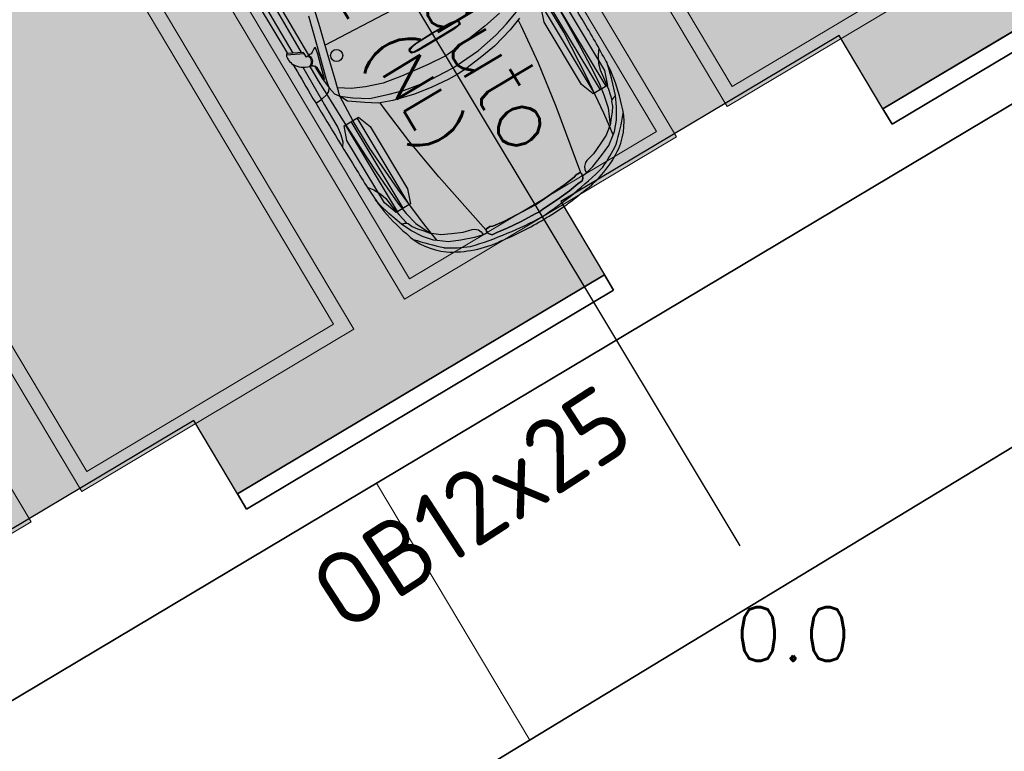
# Model space of a CAD drawing. Header units: metres. Extents: x 127444 to 127966, y 464485 to 464708.
# Tile 4 of 256: x 127925 to 127932, y 464622 to 464627. Entities that reach past the tile are written whole.
import ezdxf
from ezdxf.enums import TextEntityAlignment as Align

# ---------------------------------------------------------------- set-up
doc = ezdxf.new("R2010")
doc.units = ezdxf.units.M
doc.linetypes.add('VH-OPSLUITBAND_120X250', pattern=[26, 16, -4, 2, -4])
doc.layers.get('0').update_dxf_attribs({"lineweight": 25})
doc.layers.get('Defpoints').update_dxf_attribs({"color": 181, "lineweight": 25})
doc.layers.add('1Rijcurven', color=7, linetype='Continuous')
for name, color, linetype, lineweight in [('B-WE-VH-VERHARDING_BETONSTRAATSTEEN-A-200', 8, 'Continuous', 9), ('N-WE-GW-TALUD-G', 90, 'Continuous', 35), ('N-WE-GW-TALUDARCERING_LANG-G', 90, 'Continuous', 18), ('N-WE-VH-KANTOPSLUITING_OPSLUITBAND_120X250-G', 150, 'VH-OPSLUITBAND_120X250', 35), ('N-WE-VW-MARKERING-V', 7, 'Continuous', 18), ('X-XX-AL-T25', 7, 'Continuous', 25)]:
    doc.layers.add(name, color=color, linetype=linetype, lineweight=lineweight)
doc.styles.add('NLCS-ISO', font='NLCS-ISO.ttf')
doc.styles.add('TSText', font='Simplex.shx')

# ---------------------------------------------------------------- blocks, each defined once
blk = doc.blocks.new('*U198')
at = {"layer": '1Rijcurven', "color": 254, "linetype": 'Continuous', "ltscale": 0.3048, "transparency": 33554687}
for p, q in [((-2.64, 3.011), (-2.511, 2.914)), ((-2.511, 2.914), (-2.348, 2.827)), ((-2.159, 2.971), (-2.301, 3)), ((-1.891, 2.899), (-2.159, 2.971)), ((-1.539, 2.782), (-1.891, 2.899)), ((-4.282, 2.711), (-3.479, 2.689)), ((-3.479, 2.689), (-2.854, 2.667)), ((-2.854, 2.667), (-2.37, 2.638)), ((-2.37, 2.638), (-1.983, 2.609)), ((-2.348, 2.827), (-2.206, 2.783)), ((-2.206, 2.783), (-1.968, 2.754)), ((-1.968, 2.754), (-1.745, 2.718)), ((-1.745, 2.718), (-1.499, 2.664)), ((-1.312, 2.673), (-1.539, 2.782)), ((-1.539, 2.782), (-1.518, 2.701)), ((-1.518, 2.701), (-1.499, 2.664)), ((-1.499, 2.664), (-1.475, 2.641)), ((-1.475, 2.641), (-1.375, 2.603)), ((-1.063, 2.519), (-1.312, 2.673)), ((-3.345, 2.518), (-4.058, 2.518)), ((-2.241, 2.446), (-3.345, 2.518)), ((-1.336, 2.357), (-2.241, 2.446)), ((-1.983, 2.609), (-1.693, 2.566)), ((-1.693, 2.566), (-1.388, 2.5)), ((-1.388, 2.5), (-1.039, 2.337)), ((-1.375, 2.603), (-1.265, 2.529)), ((-1.265, 2.529), (-1.174, 2.445)), ((-1.174, 2.445), (-1.039, 2.337)), ((-0.867, 2.351), (-1.063, 2.519)), ((-1.024, 2.315), (-1.336, 2.357)), ((-1.039, 2.337), (-1.02, 2.309)), ((-0.819, 2.286), (-1.024, 2.315)), ((-1.02, 2.309), (-0.891, 2.146)), ((-0.819, 2.286), (-0.867, 2.351)), ((-0.666, 2.085), (-0.819, 2.286)), ((-0.891, 2.146), (-0.786, 1.931)), ((-0.556, 1.828), (-0.666, 2.085)), ((-4.164, 1.523), (-4.309, 1.948)), ((-4.119, 1.833), (-4.001, 1.523)), ((-3.937, 1.78), (-4.102, 1.79)), ((-3.047, 1.683), (-3.937, 1.78)), ((-0.786, 1.931), (-0.68, 1.693)), ((-0.45, 1.534), (-0.556, 1.828)), ((-2.012, 1.523), (-3.047, 1.683)), ((-0.68, 1.693), (-0.628, 1.487)), ((-4.446, 1.514), (-4.364, 1.081)), ((-4.064, 1.187), (-4.164, 1.523)), ((-4.001, 1.523), (-3.873, 1.036)), ((-0.464, 1.232), (-2.012, 1.523)), ((-0.628, 1.487), (-0.604, 1.441)), ((-0.604, 1.441), (-0.546, 1.375)), ((-0.546, 1.375), (-0.484, 1.347)), ((-0.484, 1.347), (-0.441, 1.342)), ((-0.402, 1.342), (-0.45, 1.534)), ((-0.441, 1.342), (-0.402, 1.342)), ((-0.386, 1.229), (-0.402, 1.342)), ((-3.973, 0.682), (-4.064, 1.187)), ((-0.476, 1.209), (-0.482, 1.121)), ((-0.482, 1.121), (-0.476, 1.209)), ((-0.482, 1.121), (-0.458, 1.058)), ((-0.458, 1.058), (-0.482, 1.121)), ((-0.464, 1.232), (-0.476, 1.209)), ((-0.476, 1.209), (-0.464, 1.232)), ((-0.434, 1.238), (-0.464, 1.232)), ((-0.464, 1.232), (-0.434, 1.238)), ((-0.398, 1.232), (-0.434, 1.238)), ((-0.434, 1.238), (-0.398, 1.232)), ((-0.368, 1.226), (-0.398, 1.232)), ((-0.398, 1.232), (-0.368, 1.226)), ((-0.333, 1.203), (-0.368, 1.226)), ((-0.368, 1.226), (-0.333, 1.203)), ((-0.297, 1.168), (-0.333, 1.203)), ((-0.333, 1.203), (-0.297, 1.168)), ((-0.285, 1.052), (-0.297, 1.168)), ((-0.297, 1.168), (-0.285, 1.052)), ((-4.364, 1.081), (-4.282, 0.443)), ((-3.873, 1.036), (-3.81, 0.629)), ((-0.458, 1.058), (-0.422, 0.796)), ((-0.422, 0.796), (-0.458, 1.058)), ((-0.249, 0.808), (-0.285, 1.052)), ((-0.285, 1.052), (-0.249, 0.808)), ((-3.946, 0.222), (-3.973, 0.682)), ((-0.422, 0.796), (-0.375, 0)), ((-0.375, 0), (-0.422, 0.796)), ((-0.219, 0.482), (-0.249, 0.808)), ((-0.249, 0.808), (-0.219, 0.482)), ((-4.845, 0), (-4.829, 0.442)), ((-4.829, 0.442), (-4.8, 0.613)), ((-4.819, 0.417), (-4.794, 0.56)), ((-4.8, 0.613), (-4.775, 0.641)), ((-4.794, 0.56), (-4.768, 0.619)), ((-4.775, 0.641), (-4.746, 0.644)), ((-4.768, 0.619), (-4.746, 0.625)), ((-4.746, 0.644), (-4.717, 0.641)), ((-4.746, 0.625), (-4.727, 0.622)), ((-4.727, 0.622), (-4.705, 0.61)), ((-4.717, 0.641), (-4.689, 0.632)), ((-4.705, 0.61), (-4.685, 0.582)), ((-4.689, 0.632), (-4.673, 0.566)), ((-4.685, 0.582), (-4.682, 0.352)), ((-4.673, 0.566), (-4.663, 0.461)), ((-4.663, 0.461), (-4.657, 0)), ((-4.282, 0.443), (-4.247, 0)), ((-3.81, 0.629), (-3.764, 0.23)), ((-0.202, 0.093), (-0.219, 0.482)), ((-0.219, 0.482), (-0.202, 0.093)), ((-4.832, 0), (-4.819, 0.417)), ((-4.682, 0.352), (-4.679, 0)), ((-3.929, 0), (-3.946, 0.222)), ((-3.764, 0.23), (-3.755, 0)), ((-4.829, -0.442), (-4.845, 0)), ((-4.819, -0.417), (-4.832, 0)), ((-4.679, 0), (-4.682, -0.352)), ((-4.657, 0), (-4.663, -0.461)), ((-4.247, 0), (-4.282, -0.443)), ((-3.946, -0.222), (-3.929, 0)), ((-3.755, 0), (-3.764, -0.23)), ((-0.375, 0), (-0.422, -0.796)), ((-0.422, -0.796), (-0.375, 0)), ((-0.196, 0), (-0.202, 0.093)), ((-0.202, 0.093), (-0.196, 0)), ((-0.202, -0.093), (-0.196, 0)), ((-0.196, 0), (-0.202, -0.093)), ((-0.219, -0.482), (-0.202, -0.093)), ((-0.202, -0.093), (-0.219, -0.482)), ((-4.794, -0.56), (-4.819, -0.417)), ((-4.682, -0.352), (-4.685, -0.582)), ((-3.973, -0.682), (-3.946, -0.222)), ((-3.764, -0.23), (-3.81, -0.629)), ((-5.836, -2.172), (-5.736, -0.508)), ((-4.8, -0.613), (-4.829, -0.442)), ((-4.775, -0.641), (-4.8, -0.613)), ((-4.768, -0.619), (-4.794, -0.56)), ((-4.746, -0.644), (-4.775, -0.641)), ((-4.746, -0.625), (-4.768, -0.619)), ((-4.727, -0.622), (-4.746, -0.625)), ((-4.717, -0.641), (-4.746, -0.644)), ((-4.705, -0.61), (-4.727, -0.622)), ((-4.689, -0.632), (-4.717, -0.641)), ((-4.685, -0.582), (-4.705, -0.61)), ((-4.673, -0.566), (-4.689, -0.632)), ((-4.663, -0.461), (-4.673, -0.566)), ((-4.282, -0.443), (-4.364, -1.081)), ((-3.81, -0.629), (-3.873, -1.036)), ((-0.249, -0.808), (-0.219, -0.482)), ((-0.219, -0.482), (-0.249, -0.808)), ((-4.064, -1.187), (-3.973, -0.682)), ((-0.422, -0.796), (-0.458, -1.058)), ((-0.458, -1.058), (-0.422, -0.796)), ((-0.285, -1.052), (-0.249, -0.808)), ((-0.249, -0.808), (-0.285, -1.052)), ((-4.364, -1.081), (-4.446, -1.514)), ((-3.873, -1.036), (-4.001, -1.523)), ((-0.458, -1.058), (-0.482, -1.121)), ((-0.482, -1.121), (-0.458, -1.058)), ((-0.297, -1.168), (-0.285, -1.052)), ((-0.285, -1.052), (-0.297, -1.168)), ((-4.164, -1.523), (-4.064, -1.187)), ((-0.464, -1.232), (-2.012, -1.523)), ((-0.482, -1.121), (-0.476, -1.209)), ((-0.476, -1.209), (-0.482, -1.121)), ((-0.476, -1.209), (-0.464, -1.232)), ((-0.464, -1.232), (-0.476, -1.209)), ((-0.464, -1.232), (-0.434, -1.238)), ((-0.434, -1.238), (-0.464, -1.232)), ((-0.434, -1.238), (-0.398, -1.232)), ((-0.398, -1.232), (-0.434, -1.238)), ((-0.386, -1.229), (-0.402, -1.342)), ((-0.398, -1.232), (-0.368, -1.226)), ((-0.368, -1.226), (-0.398, -1.232)), ((-0.368, -1.226), (-0.333, -1.203)), ((-0.333, -1.203), (-0.368, -1.226)), ((-0.333, -1.203), (-0.297, -1.168)), ((-0.297, -1.168), (-0.333, -1.203)), ((-4.446, -1.514), (-4.573, -1.895)), ((-4.309, -1.948), (-4.164, -1.523)), ((-4.001, -1.523), (-4.119, -1.833)), ((-2.012, -1.523), (-3.047, -1.683)), ((-0.68, -1.693), (-0.628, -1.487)), ((-0.628, -1.487), (-0.604, -1.441)), ((-0.604, -1.441), (-0.546, -1.375)), ((-0.45, -1.534), (-0.556, -1.828)), ((-0.546, -1.375), (-0.484, -1.347)), ((-0.484, -1.347), (-0.441, -1.342)), ((-0.402, -1.342), (-0.45, -1.534)), ((-0.441, -1.342), (-0.402, -1.342)), ((-3.047, -1.683), (-3.937, -1.78)), ((-0.786, -1.931), (-0.68, -1.693)), ((-6.243, -2.074), (-6.83, -1.931)), ((-4.573, -1.895), (-4.709, -2.187)), ((-4.509, -2.258), (-4.309, -1.948)), ((-4.119, -1.833), (-4.282, -2.081)), ((-3.937, -1.78), (-4.102, -1.79)), ((-0.891, -2.146), (-0.786, -1.931)), ((-0.556, -1.828), (-0.666, -2.085)), ((-5.884, -2.349), (-6.572, -2.166)), ((-5.667, -2.229), (-6.243, -2.074)), ((-4.709, -2.187), (-4.872, -2.435)), ((-4.282, -2.081), (-4.509, -2.4)), ((-1.02, -2.309), (-0.891, -2.146)), ((-0.666, -2.085), (-0.819, -2.286)), ((-5.903, -2.399), (-5.907, -2.419)), ((-5.874, -2.399), (-5.903, -2.399)), ((-5.155, -2.555), (-5.884, -2.349)), ((-5.748, -2.427), (-5.874, -2.399)), ((-5.062, -2.384), (-5.667, -2.229)), ((-4.692, -2.487), (-5.062, -2.384)), ((-4.692, -2.487), (-4.509, -2.258)), ((-4.509, -2.4), (-4.692, -2.487)), ((-1.336, -2.357), (-2.241, -2.446)), ((-1.388, -2.5), (-1.039, -2.337)), ((-1.024, -2.315), (-1.336, -2.357)), ((-1.174, -2.445), (-1.039, -2.337)), ((-0.867, -2.351), (-1.063, -2.519)), ((-1.039, -2.337), (-1.02, -2.309)), ((-0.819, -2.286), (-1.024, -2.315)), ((-0.819, -2.286), (-0.867, -2.351)), ((-5.826, -2.612), (-8.778, -2.585)), ((-5.907, -2.419), (-5.891, -2.439)), ((-5.891, -2.439), (-5.846, -2.511)), ((-5.846, -2.511), (-5.829, -2.551)), ((-5.829, -2.551), (-5.829, -2.575)), ((-5.829, -2.575), (-5.826, -2.612)), ((-5.826, -2.612), (-5.78, -2.599)), ((-5.826, -2.612), (-5.817, -2.679)), ((-5.813, -2.623), (-5.825, -2.624)), ((-5.78, -2.619), (-5.813, -2.623)), ((-5.78, -2.599), (-5.744, -2.595)), ((-5.744, -2.611), (-5.78, -2.619)), ((-5.187, -2.587), (-5.748, -2.427)), ((-5.744, -2.595), (-5.699, -2.599)), ((-5.711, -2.619), (-5.744, -2.611)), ((-5.67, -2.635), (-5.711, -2.619)), ((-5.699, -2.599), (-5.674, -2.607)), ((-5.674, -2.607), (-5.613, -2.663)), ((-5.592, -2.679), (-5.564, -2.627)), ((-5.564, -2.627), (-5.543, -2.607)), ((-5.563, -2.626), (-5.411, -2.626)), ((-5.543, -2.607), (-5.498, -2.599)), ((-5.498, -2.599), (-5.257, -2.599)), ((-5.411, -2.626), (-5.217, -2.622)), ((-5.257, -2.599), (-5.208, -2.595)), ((-5.217, -2.622), (-4.974, -2.595)), ((-5.208, -2.595), (-5.187, -2.587)), ((-4.974, -2.595), (-5.155, -2.555)), ((-4.974, -2.595), (-4.795, -2.566)), ((-4.907, -2.646), (-4.974, -2.595)), ((-4.795, -2.566), (-4.692, -2.487)), ((-4.44, -2.502), (-4.692, -2.487)), ((-4.058, -2.518), (-4.44, -2.502)), ((-3.345, -2.518), (-4.058, -2.518)), ((-2.241, -2.446), (-3.345, -2.518)), ((-2.37, -2.638), (-1.983, -2.609)), ((-1.983, -2.609), (-1.693, -2.566)), ((-1.693, -2.566), (-1.388, -2.5)), ((-1.475, -2.641), (-1.375, -2.603)), ((-1.375, -2.603), (-1.265, -2.529)), ((-1.063, -2.519), (-1.312, -2.673)), ((-1.265, -2.529), (-1.174, -2.445)), ((-7.222, -2.711), (-5.966, -2.729)), ((-5.944, -2.687), (-6.103, -3)), ((-6.093, -3.035), (-5.911, -2.679)), ((-5.911, -2.679), (-5.944, -2.687)), ((-5.817, -2.679), (-5.911, -2.679)), ((-5.625, -2.675), (-5.67, -2.635)), ((-5.6, -2.723), (-5.625, -2.675)), ((-5.613, -2.663), (-5.592, -2.679)), ((-5.6, -2.723), (-5.592, -2.679)), ((-5.598, -2.722), (-5.228, -2.726)), ((-5.228, -2.726), (-4.87, -2.718)), ((-4.87, -2.718), (-4.907, -2.646)), ((-4.87, -2.718), (-4.282, -2.711)), ((-4.84, -2.878), (-4.87, -2.718)), ((-4.282, -2.711), (-3.479, -2.689)), ((-3.479, -2.689), (-2.854, -2.667)), ((-2.854, -2.667), (-2.37, -2.638)), ((-2.511, -2.914), (-2.348, -2.827)), ((-2.348, -2.827), (-2.206, -2.783)), ((-2.206, -2.783), (-1.968, -2.754)), ((-1.968, -2.754), (-1.745, -2.718)), ((-1.539, -2.782), (-1.891, -2.899)), ((-1.745, -2.718), (-1.499, -2.664)), ((-1.312, -2.673), (-1.539, -2.782)), ((-1.539, -2.782), (-1.518, -2.701)), ((-1.518, -2.701), (-1.499, -2.664)), ((-1.499, -2.664), (-1.475, -2.641)), ((-7.25, -2.883), (-6.048, -2.892)), ((-5.666, -2.864), (-4.84, -2.878)), ((-4.84, -2.878), (-4.699, -2.879)), ((-4.833, -3.03), (-4.84, -2.878)), ((-4.699, -2.879), (-4.394, -2.885)), ((-4.394, -2.885), (-4.111, -2.885)), ((-4.111, -2.885), (-3.94, -2.914)), ((-3.94, -2.914), (-3.784, -2.957)), ((-3.784, -2.957), (-3.687, -3.023)), ((-2.64, -3.011), (-2.511, -2.914)), ((-2.159, -2.971), (-2.301, -3)), ((-1.891, -2.899), (-2.159, -2.971))]:
    blk.add_line(p, q, dxfattribs=at)
at = {"layer": '1Rijcurven', "color": 254, "linetype": 'Continuous', "ltscale": 0.3048, "transparency": 33554687, "flags": 128}
blk.add_lwpolyline([(-8.597, -3), (-6.103, -3, -0.0059), (-6.103, -3.002, 0.006681), (-6.106, -3.007, 0.086242), (-6.108, -3.011, 0.000106), (-6.108, -3.011, 0.00038), (-6.108, -3.013, -0.000008), (-6.108, -3.013, 0.000098), (-6.108, -3.014, -0.000053), (-6.108, -3.015, 0.000367), (-6.108, -3.015, -0.000099), (-6.108, -3.016, 0.000488), (-6.108, -3.016, 0.019116), (-6.107, -3.019, 0.049086), (-6.107, -3.021, 0.000042), (-6.107, -3.021, 0.000827), (-6.106, -3.022), (-6.105, -3.024), (-6.105, -3.024), (-6.105, -3.024), (-6.105, -3.024), (-6.104, -3.025, -0.00079), (-6.104, -3.025, 0.001122), (-6.104, -3.025, 0.00867), (-6.101, -3.028, 0), (-6.101, -3.028, 0.091006), (-6.093, -3.035), (-6.06, -3.049, -1), (-6.06, -3.049, 0.250979), (-6.053, -3.051, 0.0603), (-5.964, -3.055, 0.089605), (-5.826, -3.018, -0.000328), (-5.078, -3.027, 0.00399), (-3.145, -3.016, 0.020498), (-2.081, -2.977, 0.045444), (-1.303, -2.795, 0.168335), (-0.493, -2.239, 0.121029), (-0.079, -1.072, 0.039871), (0, 0, 0.039871), (-0.079, 1.072, 0.121029), (-0.493, 2.239, 0.168335), (-1.303, 2.795, 0.045444), (-2.081, 2.977, 0.020498), (-3.145, 3.016, 0.00399), (-5.078, 3.027, -0.000328)], format="xyb", dxfattribs=at)
at = {"layer": '1Rijcurven', "color": 254, "linetype": 'Continuous', "ltscale": 0.3048, "transparency": 33554687}
blk.add_circle((-5.503, -2.084), 0.135, dxfattribs=at)
for centre, radius, start, end in [((-5.375, -2.219), 6.528, 43.0418, 49.2562), ((-3.675, 0.237), 3.666, 23.7799, 33.0718), ((-8.713, -0.378), 8.65, 2.5062, 14.0037), ((-8.713, 0.378), 8.65, 345.9963, 357.4938), ((-3.675, -0.237), 3.666, 326.9282, 336.2201), ((-5.375, 2.219), 6.528, 310.7438, 316.9582), ((-6.087, -2.583), 0.506, 300.7803, 344.0284)]:
    blk.add_arc(centre, radius, start, end, dxfattribs=at)
blk = doc.blocks.new('*U199')
at = {"layer": '1Rijcurven'}
blk.add_blockref('*U198', (0, 0), dxfattribs=at)
blk = doc.blocks.new('*U200')
at = {"layer": '1Rijcurven', "color": 4, "linetype": 'Continuous', "ltscale": 0.3048, "transparency": 33554687}
blk.add_line((1.7945, -2.9887), (-1.7945, 2.9887), dxfattribs=at)
at = {"layer": '1Rijcurven', "color": 2, "linetype": 'Continuous', "ltscale": 0.3048, "transparency": 33554687}
for p, q in [((0.8061, 0.0839), (0.4529, 0.672)), ((0.8453, 0.1074), (0.4922, 0.6956)), ((0.8845, 0.131), (0.5314, 0.7191)), ((-0.5314, -0.7191), (-0.8845, -0.131)), ((-0.4922, -0.6956), (-0.8453, -0.1074)), ((-0.4529, -0.672), (-0.8061, -0.0839))]:
    blk.add_line(p, q, dxfattribs=at)
at = {"layer": '1Rijcurven', "color": 254, "linetype": 'Continuous', "ltscale": 0.3048, "transparency": 33554687, "flags": 128}
for points in [[(0.8942, 0.1368), (0.7963, 0.0781), (0.7174, 0.1427), (0.4631, 0.5661), (0.4432, 0.6662), (0.5411, 0.725), (0.62, 0.6603), (0.8743, 0.2369)], [(-0.4432, -0.6662), (-0.5411, -0.725), (-0.62, -0.6603), (-0.8743, -0.2369), (-0.8942, -0.1368), (-0.7963, -0.0781), (-0.7174, -0.1427), (-0.4631, -0.5661)]]:
    blk.add_lwpolyline(points, close=True, dxfattribs=at)
at = {"layer": '1Rijcurven', "xscale": 0.3047304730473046, "yscale": 0.3047304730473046, "zscale": 0.3047304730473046, "rotation": 300.9815256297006}
blk.add_blockref('*U199', (0.4633, -0.7716), dxfattribs=at)
at = {"layer": '1Rijcurven', "color": 4, "transparency": 33554687, "style": 'TSText'}
for s, height, p in [('Personenauto', 0.43575, (-0.5761, 1.4504)), ('CROW 2012 (NL)', 0.2905, (-1.043, 1.17))]:
    blk.add_text(s, height=height, rotation=300.98153, dxfattribs=at).set_placement(p, align=Align.MIDDLE_CENTER)
blk.add_text('0.0', height=0.36576, dxfattribs=at).set_placement((2.1534, -3.5864), align=Align.MIDDLE_CENTER)
blk = doc.blocks.new('*U201')
at = {"layer": '1Rijcurven'}
blk.add_blockref('*U200', (127927.9707, 464627.0421), dxfattribs=at)
blk = doc.blocks.new('Markings')
at = {"layer": 'N-WE-VW-MARKERING-V'}
h = blk.add_hatch(color=256, dxfattribs=at)
h.dxf.hatch_style = 1
h.paths.add_polyline_path([(127930.0727, 464626.527), (127931.9192, 464627.6284), (127929.368, 464631.9053), (127927.5216, 464630.8039)])
h.paths.add_polyline_path([(127931.7821, 464627.663), (127929.3334, 464631.7682), (127927.6587, 464630.7692), (127930.1074, 464626.6641)], flags=16)
h = blk.add_hatch(color=256, dxfattribs=at)
h.dxf.hatch_style = 1
h.paths.add_polyline_path([(127927.8828, 464625.2206), (127929.7292, 464626.3221), (127927.178, 464630.599), (127925.3316, 464629.4975)])
h.paths.add_polyline_path([(127927.1434, 464630.4618), (127929.5921, 464626.3567), (127927.9174, 464625.3578), (127925.4687, 464629.4629)], flags=16)
h = blk.add_hatch(color=256, dxfattribs=at)
h.dxf.hatch_style = 1
h.paths.add_polyline_path([(127925.6928, 464623.9143), (127927.5392, 464625.0157), (127924.9881, 464629.2926), (127923.1416, 464628.1912)])
h.paths.add_polyline_path([(127927.4021, 464625.0504), (127924.9534, 464629.1555), (127923.2787, 464628.1566), (127925.7274, 464624.0514)], flags=16)
h = blk.add_hatch(color=256, dxfattribs=at)
h.dxf.hatch_style = 1
h.paths.add_polyline_path([(127923.5028, 464622.608), (127925.3492, 464623.7094), (127922.7981, 464627.9863), (127920.9516, 464626.8849)])
h.paths.add_polyline_path([(127925.2121, 464623.7441), (127922.7634, 464627.8492), (127921.0887, 464626.8502), (127923.5374, 464622.7451)], flags=16)
for points in [[(127930.0727, 464626.527), (127931.9192, 464627.6284), (127929.368, 464631.9053), (127927.5216, 464630.8039)], [(127930.1074, 464626.6641), (127927.6587, 464630.7692), (127929.3334, 464631.7682), (127931.7821, 464627.663)], [(127927.8828, 464625.2206), (127929.7292, 464626.3221), (127927.178, 464630.599), (127925.3316, 464629.4975)], [(127927.9174, 464625.3578), (127925.4687, 464629.4629), (127927.1434, 464630.4618), (127929.5921, 464626.3567)], [(127925.6928, 464623.9143), (127927.5392, 464625.0157), (127924.9881, 464629.2926), (127923.1416, 464628.1912)], [(127925.7274, 464624.0514), (127923.2787, 464628.1566), (127924.9534, 464629.1555), (127927.4021, 464625.0504)], [(127923.5028, 464622.608), (127925.3492, 464623.7094), (127922.7981, 464627.9863), (127920.9516, 464626.8849)]]:
    blk.add_lwpolyline(points, close=True, dxfattribs=at)

msp = doc.modelspace()

# ---------------------------------------------------------------- hatches: boundary and pattern name
at = {"layer": 'B-WE-VH-VERHARDING_BETONSTRAATSTEEN-A-200'}
h = msp.add_hatch(dxfattribs=at)
h.set_pattern_fill('AVH-BSS_KEIFORMAAT_ELLEBOOG-SO', color=256, angle=1, pattern_type=2)
h.set_pattern_definition([(31.81611, (127908.58607, 464613.06392), (0.03386772, 0.14457862), [0.315, -0.105]), (301.81611, (127908.47536, 464613.24236), (0.03386772, 0.14457862), [0.315, -0.105])])
h.paths.add_polyline_path([(127940.5792, 464651.6631), (127937.6593, 464649.9213), (127938.0179, 464649.3202), (127940.9378, 464651.0619)], flags=16)
h.paths.add_polyline_path([(127944.2228, 464653.0214), (127943.8642, 464653.6226), (127940.9442, 464651.8808), (127941.3028, 464651.2797)], flags=16)
edge = h.paths.add_edge_path(flags=16)
edge.add_arc((127917.881, 464700.4711), 0.4, 30.81485, 210.81485)
edge.add_line((127917.5375, 464700.2662), (127921.3795, 464693.825))
edge.add_arc((127921.723, 464694.0299), 0.4, 210.81485, 390.81485)
edge.add_line((127922.0666, 464694.2348), (127918.2246, 464700.676))
edge = h.paths.add_edge_path()
edge.add_line((127929.25, 464697.5358), (127928.8033, 464697.2694))
edge.add_line((127928.8033, 464697.2694), (127928.6267, 464697.5655))
edge.add_line((127928.6267, 464697.5655), (127924.4142, 464695.0527))
edge.add_line((127924.4142, 464695.0527), (127919.9188, 464702.589))
edge.add_arc((127922.4952, 464704.1258), 3, 146.6578, 210.81611, ccw=False)
edge.add_line((127919.989, 464705.7748), (127913.6303, 464701.9818))
edge.add_arc((127913.3392, 464701.5753), 0.5, 30.81621, 54.39424, ccw=False)
edge.add_line((127913.7686, 464701.8314), (127919.6086, 464692.0409))
edge.add_arc((127919.1741, 464691.7839), 0.5048, -52.95251, 30.60579, ccw=False)
edge.add_line((127919.4782, 464691.381), (127915.6522, 464689.0988))
edge.add_line((127915.6522, 464689.0988), (127916.2004, 464688.1798))
edge.add_line((127916.2004, 464688.1798), (127915.5992, 464687.8212))
edge.add_line((127915.5992, 464687.8212), (127915.051, 464688.7403))
edge.add_line((127915.051, 464688.7403), (127913.2042, 464687.6387))
edge.add_line((127913.2042, 464687.6387), (127914.8926, 464684.7621))
edge.add_line((127914.8926, 464684.7621), (127915.5918, 464684.7939))
edge.add_line((127915.5918, 464684.7939), (127915.6333, 464683.883))
edge.add_line((127915.6333, 464683.883), (127917.341, 464684.9012))
edge.add_line((127917.341, 464684.9012), (127916.7775, 464685.8459))
edge.add_line((127916.7775, 464685.8459), (127917.3787, 464686.2045))
edge.add_line((127917.3787, 464686.2045), (127918.5057, 464684.3151))
edge.add_line((127918.5057, 464684.3151), (127917.9045, 464683.9565))
edge.add_line((127917.9045, 464683.9565), (127919.0828, 464681.9812))
edge.add_line((127919.0828, 464681.9812), (127919.6839, 464682.3398))
edge.add_line((127919.6839, 464682.3398), (127921.4257, 464679.4199))
edge.add_line((127921.4257, 464679.4199), (127920.8245, 464679.0613))
edge.add_line((127920.8245, 464679.0613), (127922.0028, 464677.086))
edge.add_line((127922.0028, 464677.086), (127922.604, 464677.4446))
edge.add_line((127922.604, 464677.4446), (127923.731, 464675.5552))
edge.add_line((127923.731, 464675.5552), (127923.1298, 464675.1966))
edge.add_line((127923.1298, 464675.1966), (127924.6154, 464672.706))
edge.add_line((127924.6154, 464672.706), (127925.2166, 464673.0646))
edge.add_line((127925.2166, 464673.0646), (127926.3436, 464671.1752))
edge.add_line((127926.3436, 464671.1752), (127927.8293, 464668.6847))
edge.add_line((127927.8293, 464668.6847), (127928.9563, 464666.7953))
edge.add_line((127928.9563, 464666.7953), (127930.4419, 464664.3047))
edge.add_line((127930.4419, 464664.3047), (127931.5689, 464662.4153))
edge.add_line((127931.5689, 464662.4153), (127930.9678, 464662.0567))
edge.add_line((127930.9678, 464662.0567), (127932.4534, 464659.5661))
edge.add_line((127932.4534, 464659.5661), (127933.0546, 464659.9247))
edge.add_line((127933.0546, 464659.9247), (127934.1816, 464658.0354))
edge.add_line((127934.1816, 464658.0354), (127933.5804, 464657.6768))
edge.add_line((127933.5804, 464657.6768), (127933.9006, 464657.14))
edge.add_line((127933.9006, 464657.14), (127935.4722, 464658.0775))
edge.add_line((127935.4722, 464658.0775), (127936.5993, 464656.1881))
edge.add_line((127936.5993, 464656.1881), (127934.7099, 464655.0611))
edge.add_line((127934.7099, 464655.0611), (127933.967, 464656.3063))
edge.add_line((127933.967, 464656.3063), (127931.2618, 464654.6926))
edge.add_line((127931.2618, 464654.6926), (127931.6204, 464654.0915))
edge.add_line((127931.6204, 464654.0915), (127931.0192, 464653.7329))
edge.add_line((127931.0192, 464653.7329), (127930.6607, 464654.3341))
edge.add_line((127930.6607, 464654.3341), (127926.9521, 464652.1219))
edge.add_line((127926.9521, 464652.1219), (127930.1851, 464645.463))
edge.add_line((127930.1851, 464645.463), (127936.1993, 464649.0505))
edge.add_line((127936.1993, 464649.0505), (127936.5579, 464648.4493))
edge.add_line((127936.5579, 464648.4493), (127921.0133, 464639.1769))
edge.add_line((127921.0133, 464639.1769), (127920.8468, 464639.4561))
edge.add_line((127920.8468, 464639.4561), (127918.3562, 464637.9704))
edge.add_line((127918.3562, 464637.9704), (127918.907, 464637.0472))
edge.add_line((127918.907, 464637.0472), (127917.0176, 464635.9202))
edge.add_line((127917.0176, 464635.9202), (127916.4669, 464636.8434))
edge.add_line((127916.4669, 464636.8434), (127913.9763, 464635.3578))
edge.add_line((127913.9763, 464635.3578), (127914.1428, 464635.0787))
edge.add_line((127914.1428, 464635.0787), (127912.2534, 464633.9516))
edge.add_line((127912.2534, 464633.9516), (127915.1146, 464629.155))
edge.add_line((127915.1146, 464629.155), (127902.7219, 464621.7627))
edge.add_line((127902.7219, 464621.7627), (127903.5901, 464620.3072))
edge.add_line((127903.5901, 464620.3072), (127904.0882, 464620.6043))
edge.add_line((127904.0882, 464620.6043), (127904.4468, 464620.0031))
edge.add_line((127904.4468, 464620.0031), (127903.9487, 464619.706))
edge.add_line((127903.9487, 464619.706), (127905.6905, 464616.786))
edge.add_line((127905.6905, 464616.786), (127906.1886, 464617.0832))
edge.add_line((127906.1886, 464617.0832), (127906.5472, 464616.482))
edge.add_line((127906.5472, 464616.482), (127906.0491, 464616.1849))
edge.add_line((127906.0491, 464616.1849), (127907.7908, 464613.2649))
edge.add_line((127907.7908, 464613.2649), (127908.2889, 464613.562))
edge.add_line((127908.2889, 464613.562), (127908.5861, 464613.0639))
edge.add_line((127908.5861, 464613.0639), (127911.6778, 464614.9081))
edge.add_line((127911.6778, 464614.9081), (127911.3807, 464615.4063))
edge.add_line((127911.3807, 464615.4063), (127922.0729, 464621.7842))
edge.add_line((127922.0729, 464621.7842), (127922.3701, 464621.2861))
edge.add_line((127922.3701, 464621.2861), (127924.8606, 464622.7717))
edge.add_line((127924.8606, 464622.7717), (127924.5635, 464623.2698))
edge.add_line((127924.5635, 464623.2698), (127926.4529, 464624.3968))
edge.add_line((127926.4529, 464624.3968), (127926.75, 464623.8987))
edge.add_line((127926.75, 464623.8987), (127929.2406, 464625.3844))
edge.add_line((127929.2406, 464625.3844), (127928.9435, 464625.8825))
edge.add_line((127928.9435, 464625.8825), (127930.8329, 464627.0095))
edge.add_line((127930.8329, 464627.0095), (127931.13, 464626.5114))
edge.add_line((127931.13, 464626.5114), (127933.6206, 464627.997))
edge.add_line((127933.6206, 464627.997), (127933.3234, 464628.4951))
edge.add_line((127933.3234, 464628.4951), (127935.2128, 464629.6221))
edge.add_line((127935.2128, 464629.6221), (127935.5099, 464629.124))
edge.add_line((127935.5099, 464629.124), (127938.0005, 464630.6097))
edge.add_line((127938.0005, 464630.6097), (127937.9698, 464630.6612))
edge.add_line((127937.9698, 464630.6612), (127938.6139, 464631.0454))
edge.add_line((127938.6139, 464631.0454), (127938.3475, 464631.492))
edge.add_line((127938.3475, 464631.492), (127938.9487, 464631.8506))
edge.add_line((127938.9487, 464631.8506), (127939.2151, 464631.404))
edge.add_line((127939.2151, 464631.404), (127942.9938, 464633.658))
edge.add_line((127942.9938, 464633.658), (127942.7275, 464634.1046))
edge.add_line((127942.7275, 464634.1046), (127943.3286, 464634.4632))
edge.add_line((127943.3286, 464634.4632), (127943.595, 464634.0166))
edge.add_line((127943.595, 464634.0166), (127947.3738, 464636.2707))
edge.add_line((127947.3738, 464636.2707), (127947.1074, 464636.7173))
edge.add_line((127947.1074, 464636.7173), (127947.7086, 464637.0759))
edge.add_line((127947.7086, 464637.0759), (127947.975, 464636.6293))
edge.add_line((127947.975, 464636.6293), (127951.7538, 464638.8833))
edge.add_line((127951.7538, 464638.8833), (127951.4874, 464639.3299))
edge.add_line((127951.4874, 464639.3299), (127952.0886, 464639.6885))
edge.add_line((127952.0886, 464639.6885), (127952.3549, 464639.2419))
edge.add_line((127952.3549, 464639.2419), (127956.1337, 464641.496))
edge.add_line((127956.1337, 464641.496), (127955.8673, 464641.9426))
edge.add_line((127955.8673, 464641.9426), (127956.4685, 464642.3012))
edge.add_line((127956.4685, 464642.3012), (127956.7349, 464641.8546))
edge.add_line((127956.7349, 464641.8546), (127960.5137, 464644.1087))
edge.add_line((127960.5137, 464644.1087), (127960.2473, 464644.5552))
edge.add_line((127960.2473, 464644.5552), (127960.6939, 464644.8216))
edge.add_line((127960.6939, 464644.8216), (127959.28, 464647.192))
edge.add_line((127959.28, 464647.192), (127958.8334, 464646.9256))
edge.add_line((127958.8334, 464646.9256), (127958.4748, 464647.5268))
edge.add_line((127958.4748, 464647.5268), (127958.9214, 464647.7931))
edge.add_line((127958.9214, 464647.7931), (127958.8753, 464647.8704))
edge.add_line((127958.8753, 464647.8704), (127958.8366, 464647.8474))
edge.add_line((127958.8366, 464647.8474), (127958.2987, 464648.7491))
edge.add_line((127958.2987, 464648.7491), (127958.3374, 464648.7722))
edge.add_line((127958.3374, 464648.7722), (127958.2913, 464648.8495))
edge.add_line((127958.2913, 464648.8495), (127957.8447, 464648.5831))
edge.add_line((127957.8447, 464648.5831), (127957.4861, 464649.1843))
edge.add_line((127957.4861, 464649.1843), (127957.9327, 464649.4506))
edge.add_line((127957.9327, 464649.4506), (127955.5249, 464653.4871))
edge.add_line((127955.5249, 464653.4871), (127955.0784, 464653.2207))
edge.add_line((127955.0784, 464653.2207), (127954.7198, 464653.8219))
edge.add_line((127954.7198, 464653.8219), (127955.1663, 464654.0882))
edge.add_line((127955.1663, 464654.0882), (127952.7637, 464658.1161))
edge.add_line((127952.7637, 464658.1161), (127952.3171, 464657.8497))
edge.add_line((127952.3171, 464657.8497), (127951.9585, 464658.4509))
edge.add_line((127951.9585, 464658.4509), (127952.4051, 464658.7173))
edge.add_line((127952.4051, 464658.7173), (127950.1511, 464662.4961))
edge.add_line((127950.1511, 464662.4961), (127949.7045, 464662.2297))
edge.add_line((127949.7045, 464662.2297), (127949.3459, 464662.8308))
edge.add_line((127949.3459, 464662.8308), (127949.7925, 464663.0972))
edge.add_line((127949.7925, 464663.0972), (127947.5385, 464666.876))
edge.add_line((127947.5385, 464666.876), (127947.0918, 464666.6096))
edge.add_line((127947.0918, 464666.6096), (127946.7332, 464667.2108))
edge.add_line((127946.7332, 464667.2108), (127947.1798, 464667.4772))
edge.add_line((127947.1798, 464667.4772), (127944.9258, 464671.256))
edge.add_line((127944.9258, 464671.256), (127944.4792, 464670.9896))
edge.add_line((127944.4792, 464670.9896), (127944.1206, 464671.5908))
edge.add_line((127944.1206, 464671.5908), (127944.5672, 464671.8572))
edge.add_line((127944.5672, 464671.8572), (127942.3132, 464675.636))
edge.add_line((127942.3132, 464675.636), (127941.8665, 464675.3695))
edge.add_line((127941.8665, 464675.3695), (127941.5079, 464675.9707))
edge.add_line((127941.5079, 464675.9707), (127941.9546, 464676.2372))
edge.add_line((127941.9546, 464676.2372), (127939.7005, 464680.0159))
edge.add_line((127939.7005, 464680.0159), (127939.2541, 464679.7497))
edge.add_line((127939.2541, 464679.7497), (127938.8951, 464680.3506))
edge.add_line((127938.8951, 464680.3506), (127939.342, 464680.6172))
edge.add_line((127939.342, 464680.6172), (127937.0879, 464684.3959))
edge.add_line((127937.0879, 464684.3959), (127936.6412, 464684.1295))
edge.add_line((127936.6412, 464684.1295), (127936.2826, 464684.7306))
edge.add_line((127936.2826, 464684.7306), (127936.7293, 464684.9971))
edge.add_line((127936.7293, 464684.9971), (127934.4752, 464688.7758))
edge.add_line((127934.4752, 464688.7758), (127934.0286, 464688.5094))
edge.add_line((127934.0286, 464688.5094), (127933.67, 464689.1106))
edge.add_line((127933.67, 464689.1106), (127934.1166, 464689.377))
edge.add_line((127934.1166, 464689.377), (127931.8626, 464693.1558))
edge.add_line((127931.8626, 464693.1558), (127931.4159, 464692.8894))
edge.add_line((127931.4159, 464692.8894), (127931.0573, 464693.4906))
edge.add_line((127931.0573, 464693.4906), (127931.504, 464693.757))
edge.add_line((127931.504, 464693.757), (127929.25, 464697.5358))
h.paths.add_polyline_path([(127958.1496, 464648.7649), (127958.2526, 464648.8264), (127958.8827, 464647.7701), (127958.7797, 464647.7086)], flags=17)
h = msp.add_hatch(dxfattribs=at)
h.set_pattern_fill('AVH-BSS_KEIFORMAAT_ELLEBOOG-SO', color=256, angle=1, pattern_type=2)
h.set_pattern_definition([(1, (2e-09, 52.72539), (0.103151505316, 0.106816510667), [0.315, -0.105]), (271, (-0.00367, 52.93536), (0.103151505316, 0.106816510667), [0.315, -0.105])])
h.paths.add_polyline_path([(127936.6438, 464648.5005), (127936.2852, 464649.1017), (127925.9794, 464642.9543), (127922.5599, 464648.6869), (127922.8605, 464648.8662), (127922.5019, 464649.4673), (127917.3531, 464646.3961), (127917.3034, 464647.2152), (127916.6041, 464647.1833), (127916.7042, 464644.9856), (127917.4035, 464645.0175), (127917.3771, 464645.5954), (127918.0511, 464645.9974), (127921.4706, 464640.2648), (127920.6547, 464639.7781), (127921.0133, 464639.1769)], flags=17)
h.paths.add_polyline_path([(127906.4778, 464630.5065), (127906.1192, 464631.1077), (127904.2299, 464629.9807), (127904.5885, 464629.3795)], flags=16)
h.paths.add_polyline_path([(127914.1428, 464635.0787), (127913.7842, 464635.6798), (127911.8948, 464634.5528), (127912.2534, 464633.9516)], flags=17)
h.paths.add_polyline_path([(127936.6438, 464648.5005), (127936.2852, 464649.1017), (127925.9794, 464642.9543), (127922.5599, 464648.6869), (127922.8605, 464648.8662), (127922.5019, 464649.4673), (127917.3531, 464646.3961), (127917.3034, 464647.2152), (127916.6041, 464647.1833), (127916.7042, 464644.9856), (127917.4035, 464645.0175), (127917.3771, 464645.5954), (127918.0511, 464645.9974), (127921.4706, 464640.2648), (127920.6547, 464639.7781), (127921.0133, 464639.1769)], flags=17)
edge = h.paths.add_edge_path(flags=16)
edge.add_arc((127906.613, 464696.4246), 0.4, 2.99096, 182.23946)
edge.add_line((127906.2133, 464696.4089), (127906.7202, 464685.3021))
edge.add_arc((127907.1189, 464685.3404), 0.4005, 185.48424, 359.73841)
edge.add_line((127907.5194, 464685.3385), (127907.0125, 464696.4454))
edge = h.paths.add_edge_path()
edge.add_line((127915.6825, 464667.418), (127916.3818, 464667.4499))
edge.add_line((127916.3818, 464667.4499), (127916.2186, 464671.0335))
edge.add_line((127916.2186, 464671.0335), (127915.5193, 464671.0017))
edge.add_line((127915.5193, 464671.0017), (127915.4192, 464673.1994))
edge.add_line((127915.4192, 464673.1994), (127916.1185, 464673.2312))
edge.add_line((127916.1185, 464673.2312), (127915.9825, 464676.2155))
edge.add_line((127915.9825, 464676.2155), (127915.2833, 464676.1836))
edge.add_line((127915.2833, 464676.1836), (127915.1286, 464679.5801))
edge.add_line((127915.1286, 464679.5801), (127915.8278, 464679.612))
edge.add_line((127915.8278, 464679.612), (127915.6919, 464682.5962))
edge.add_line((127915.6919, 464682.5962), (127914.9927, 464682.5643))
edge.add_line((127914.9927, 464682.5643), (127914.8903, 464684.812))
edge.add_line((127914.8903, 464684.812), (127913.2042, 464687.6387))
edge.add_line((127913.2042, 464687.6387), (127910.66, 464686.1211))
edge.add_arc((127910.4016, 464686.5492), 0.5, 182.60819, 301.11273, ccw=False)
edge.add_line((127909.9021, 464686.5265), (127909.3154, 464699.408))
edge.add_line((127909.3154, 464699.408), (127903.7901, 464696.1122))
edge.add_line((127903.7901, 464696.1122), (127904.5029, 464680.4647))
edge.add_line((127904.5029, 464680.4647), (127899.6024, 464680.2414))
edge.add_line((127899.6024, 464680.2414), (127899.9224, 464673.1903))
edge.add_line((127899.9224, 464673.1903), (127899.343, 464673.1639))
edge.add_line((127899.343, 464673.1639), (127899.5074, 464669.5803))
edge.add_line((127899.5074, 464669.5803), (127900.0868, 464669.6067))
edge.add_line((127900.0868, 464669.6067), (127900.1869, 464667.409))
edge.add_line((127900.1869, 464667.409), (127899.6075, 464667.3826))
edge.add_line((127899.6075, 464667.3826), (127899.7707, 464663.799))
edge.add_line((127899.7707, 464663.799), (127900.3501, 464663.8254))
edge.add_line((127900.3501, 464663.8254), (127900.4502, 464661.6277))
edge.add_line((127900.4502, 464661.6277), (127899.8708, 464661.6013))
edge.add_line((127899.8708, 464661.6013), (127900.0386, 464658.0179))
edge.add_line((127900.0386, 464658.0179), (127900.618, 464658.0442))
edge.add_line((127900.618, 464658.0442), (127900.7135, 464655.8463))
edge.add_line((127900.7135, 464655.8463), (127900.1341, 464655.8199))
edge.add_line((127900.1341, 464655.8199), (127900.2973, 464652.2363))
edge.add_line((127900.2973, 464652.2363), (127900.8767, 464652.2627))
edge.add_line((127900.8767, 464652.2627), (127900.9768, 464650.065))
edge.add_line((127900.9768, 464650.065), (127900.3974, 464650.0386))
edge.add_line((127900.3974, 464650.0386), (127900.5606, 464646.455))
edge.add_line((127900.5606, 464646.455), (127901.14, 464646.4813))
edge.add_line((127901.14, 464646.4813), (127901.7667, 464632.7209))
edge.add_line((127901.7667, 464632.7209), (127901.1873, 464632.6946))
edge.add_line((127901.1873, 464632.6946), (127901.3505, 464629.1109))
edge.add_line((127901.3505, 464629.1109), (127901.9299, 464629.1373))
edge.add_line((127901.9299, 464629.1373), (127902.03, 464626.9396))
edge.add_line((127902.03, 464626.9396), (127901.4506, 464626.9132))
edge.add_line((127901.4506, 464626.9132), (127901.581, 464624.0516))
edge.add_line((127901.581, 464624.0516), (127902.1604, 464624.078))
edge.add_line((127902.1604, 464624.078), (127902.1922, 464623.3788))
edge.add_line((127902.1922, 464623.3788), (127901.7694, 464623.3595))
edge.add_line((127901.7694, 464623.3595), (127902.7219, 464621.7627))
edge.add_line((127902.7219, 464621.7627), (127915.1146, 464629.155))
edge.add_line((127915.1146, 464629.155), (127912.2534, 464633.9516))
edge.add_line((127912.2534, 464633.9516), (127914.1428, 464635.0787))
edge.add_line((127914.1428, 464635.0787), (127913.9763, 464635.3578))
edge.add_line((127913.9763, 464635.3578), (127916.4669, 464636.8434))
edge.add_line((127916.4669, 464636.8434), (127915.8905, 464637.8096))
edge.add_line((127915.8905, 464637.8096), (127917.7799, 464638.9366))
edge.add_line((127917.7799, 464638.9366), (127918.3562, 464637.9704))
edge.add_line((127918.3562, 464637.9704), (127920.8468, 464639.4561))
edge.add_line((127920.8468, 464639.4561), (127920.6547, 464639.7781))
edge.add_line((127920.6547, 464639.7781), (127921.4706, 464640.2648))
edge.add_line((127921.4706, 464640.2648), (127918.0504, 464646.0007))
edge.add_line((127918.0504, 464646.0007), (127917.3771, 464645.5954))
edge.add_line((127917.3771, 464645.5954), (127917.4035, 464645.0175))
edge.add_line((127917.4035, 464645.0175), (127916.7042, 464644.9856))
edge.add_line((127916.7042, 464644.9856), (127916.6041, 464647.1833))
edge.add_line((127916.6041, 464647.1833), (127917.1835, 464647.2097))
edge.add_line((127917.1835, 464647.2097), (127917.1519, 464647.9027))
edge.add_line((127917.1519, 464647.9027), (127916.5725, 464647.8763))
edge.add_line((127916.5725, 464647.8763), (127916.4724, 464650.074))
edge.add_line((127916.4724, 464650.074), (127917.1717, 464650.1059))
edge.add_line((127917.1717, 464650.1059), (127917.0085, 464653.6895))
edge.add_line((127917.0085, 464653.6895), (127916.3092, 464653.6576))
edge.add_line((127916.3092, 464653.6576), (127916.2178, 464655.8557))
edge.add_line((127916.2178, 464655.8557), (127916.0459, 464659.439))
edge.add_line((127916.0459, 464659.439), (127915.9458, 464661.6367))
edge.add_line((127915.9458, 464661.6367), (127915.7826, 464665.2203))
edge.add_line((127915.7826, 464665.2203), (127915.6825, 464667.418))

# ---------------------------------------------------------------- linework, layer by layer
at = {"layer": 'Defpoints', "flags": 128}
msp.add_lwpolyline([(127933.6206, 464627.997), (127931.13, 464626.5114), (127930.8329, 464627.0095), (127928.9435, 464625.8825), (127929.2406, 464625.3844), (127926.75, 464623.8987), (127926.4529, 464624.3968), (127924.5635, 464623.2698)], dxfattribs=at)
at = {"layer": 'N-WE-GW-TALUD-G'}
for points in [[(127899.5745, 464658.8788), (127901.1933, 464623.3333), (127901.2933, 464623.3378), (127907.9424, 464612.1909), (127965.6076, 464646.5883)], [(127936.5103, 464626.9446), (127936.3023, 464626.8196), (127935.2763, 464626.1973), (127934.122, 464625.4971), (127933.096, 464624.8747), (127931.9417, 464624.1746), (127931.8777, 464624.1358), (127930.9156, 464623.5522), (127929.7614, 464622.8521), (127928.7353, 464622.2297), (127927.5813, 464621.5291), (127926.5556, 464620.9063), (127925.3997, 464620.2088), (127924.3696, 464619.5932)]]:
    msp.add_lwpolyline(points, dxfattribs=at)
at = {"layer": 'N-WE-GW-TALUDARCERING_LANG-G'}
msp.add_line((127927.6933, 464623.9724), (127928.7335, 464622.2286), dxfattribs=at)
at = {"layer": 'N-WE-VH-KANTOPSLUITING_OPSLUITBAND_120X250-G', "flags": 128}
for points in [[(127931.13, 464626.5114), (127933.6206, 464627.997), (127933.682, 464627.8939), (127931.1915, 464626.4083)], [(127926.75, 464623.8987), (127929.2406, 464625.3844), (127929.3021, 464625.2813), (127926.8115, 464623.7957)]]:
    msp.add_lwpolyline(points, close=True, dxfattribs=at)

# ---------------------------------------------------------------- block references
msp.add_blockref('Markings', (0, 0))
at = {"layer": '1Rijcurven'}
msp.add_blockref('*U201', (0.3962, -0.5079), dxfattribs=at)

# ---------------------------------------------------------------- texts
at = {"layer": 'X-XX-AL-T25', "color": 7, "linetype": 'Continuous', "lineweight": 25, "insert": (127928.4711, 464623.5937), "char_height": 0.5, "attachment_point": 8, "rotation": 33.00148, "style": 'NLCS-ISO'}
msp.add_mtext('OB12x25', dxfattribs=at)

doc.saveas('drawing.dxf')
